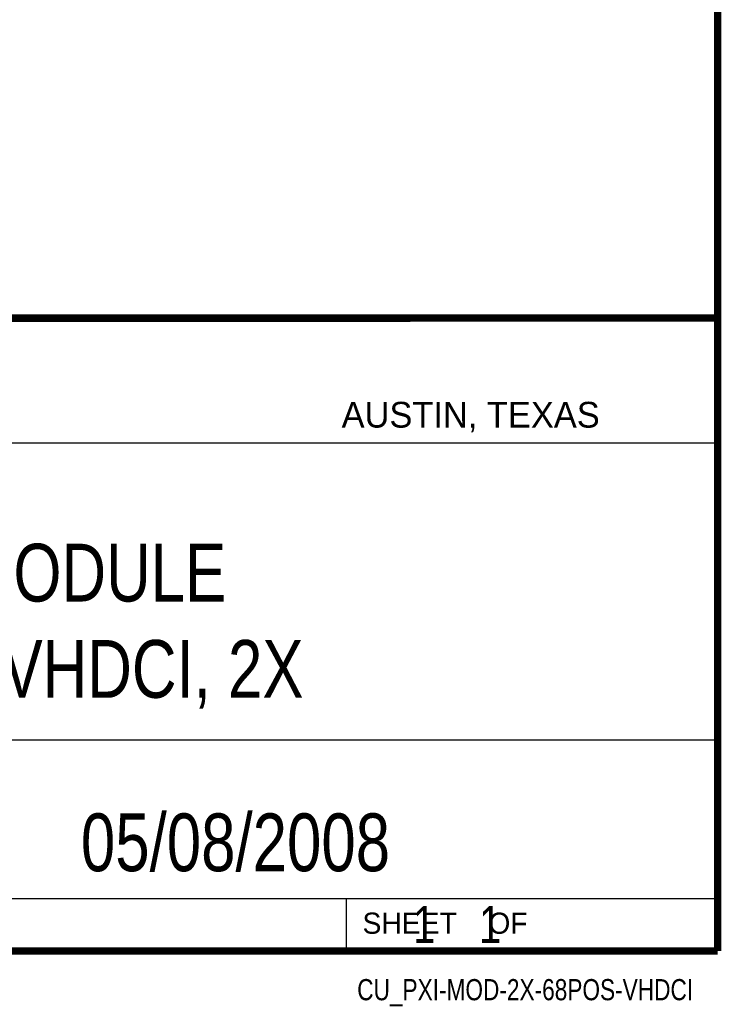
# Model space of a CAD drawing. Header units: inches. Extents: x 0.2 to 16.8, y 0.1 to 10.8.
# Tile 9 of 9: x 14.9 to 16.8, y 0.1 to 2.8. Entities that reach past the tile are written whole.
import ezdxf
from ezdxf.enums import TextEntityAlignment as Align

# ---------------------------------------------------------------- set-up
doc = ezdxf.new("R2010")
doc.units = ezdxf.units.IN
doc.header["$LTSCALE"] = 0.935
doc.header["$MEASUREMENT"] = 0
doc.layers.get('0').update_dxf_attribs({"linetype": 'CONTINUOUS'})
doc.styles.get("Standard").update_dxf_attribs({"font": 'txt', "width": 0.8})

msp = doc.modelspace()

# ---------------------------------------------------------------- linework, layer by layer
at = {"color": 2, "linetype": 'CONTINUOUS'}
for p, q in [((13.0652, 1.9695), (16.745, 1.9695)), ((16.745, 1.9695), (16.745, 0.2605)), ((13.0653, 1.6329), (16.75, 1.6329)), ((13.0652, 0.8295), (16.745, 0.8295)), ((13.0652, 0.4005), (16.745, 0.4005)), ((15.745, 0.4005), (15.745, 0.2605)), ((13.0652, 0.2605), (16.745, 0.2605)), ((15.7462, 0.2607), (16.7462, 0.2607)), ((15.7462, 0.2607), (15.7462, 0.2602)), ((15.7462, 0.2602), (16.7462, 0.2602)), ((16.7462, 0.2607), (16.7462, 0.2602))]:
    msp.add_line(p, q, dxfattribs=at)
at = {"color": 7, "linetype": 'CONTINUOUS', "const_width": 0.02}
for points in [[(16.75, 0.2586), (16.75, 10.7586)], [(11.4718, 1.9702), (16.75, 1.9707)], [(0.25, 0.2586), (16.75, 0.2586)]]:
    msp.add_lwpolyline(points, dxfattribs=at)

# ---------------------------------------------------------------- texts
at = {"color": 2, "linetype": 'CONTINUOUS'}
for s, height, p in [('AUSTIN, TEXAS', 0.069617, (15.7327, 1.6745)), ('SHEET    OF', 0.057262, (15.7892, 0.3052))]:
    msp.add_text(s, height=height, dxfattribs=at).set_placement(p)
at = {"color": 2, "linetype": 'CONTINUOUS', "width": 0.8}
msp.add_text('CU_PXI-MOD-2X-68POS-VHDCI', height=0.057262, dxfattribs=at).set_placement((16.6837, 0.1254), align=Align.RIGHT)
at = {"color": 7, "linetype": 'CONTINUOUS'}
for s, insert, char_height, width, attachment_point in [('PXI MODULE\\P68 POS VHDCI, 2X', (14.9051, 1.3603), 0.15625, 2, 2), ('05/08/2008 ', (15.4455, 0.6307), 0.15625, 1.375, 2), ('    1    1', (15.8075, 0.3805), 0.1, 0.8, 1)]:
    msp.add_mtext(s, dxfattribs=dict(at, insert=insert, char_height=char_height, width=width, attachment_point=attachment_point))

doc.saveas('drawing.dxf')
